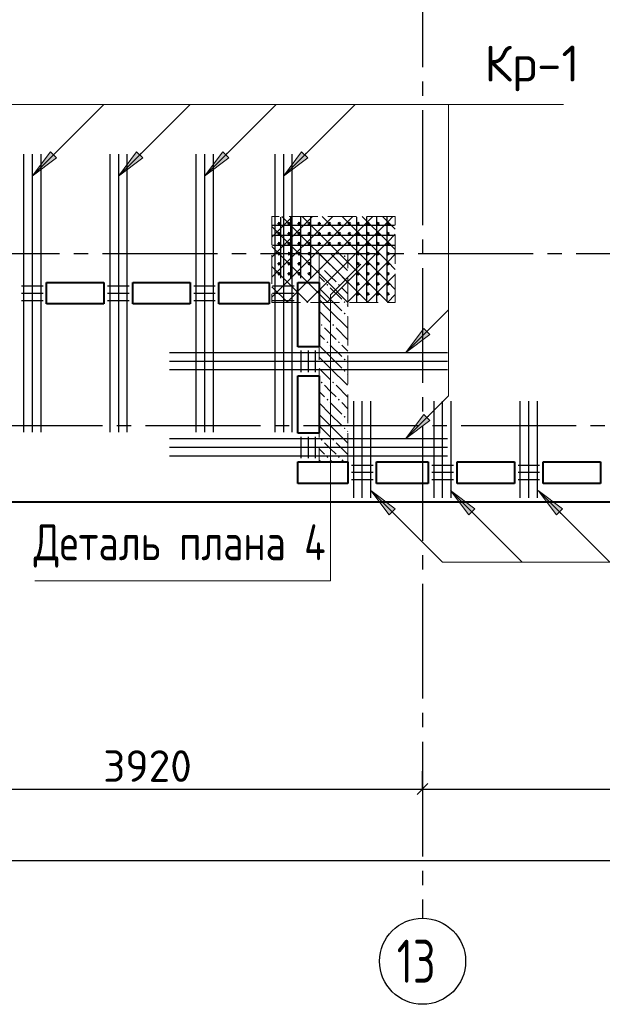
# Model space of a CAD drawing. Header units: millimetres. Extents: x 40580 to 1930067, y -240640 to 81020.
# Tile 57 of 256: x 352129 to 356189, y -223682 to -216822. Entities that reach past the tile are written whole.
import ezdxf

# ---------------------------------------------------------------- set-up
doc = ezdxf.new("R2010")
doc.units = ezdxf.units.MM
for name, pattern in [('______2', [270, 200, -70]), ('______5', [1100, 800, -100, 100, -100]), ('CENTER', [2, 1.25, -0.25, 0.25, -0.25])]:
    doc.linetypes.add(name, pattern=pattern)
for name, color, linetype, lineweight in [('S1 Стержни арматуры фон', 7, 'Continuous', 25), ('Standard', 7, 'Continuous', 25), ('Вспомогательная арматура', 52, 'Continuous', 25), ('ОСИ', 7, 'CENTER', 15), ('Основная', 7, 'Continuous', 40), ('Позиционная метка номер позиции', 7, 'Continuous', 13), ('Поперечное армирование AW фон', 7, 'Continuous', 25), ('Примечания', 7, 'Continuous', 13)]:
    doc.layers.add(name, color=color, linetype=linetype, lineweight=lineweight)
doc.layers.add('ЖБ Пилон', color=7, linetype='______2', lineweight=13, true_color=0xa0a0a0)
doc.styles.add('GOST 2.304', font='isocpeur.ttf', dxfattribs={"width": 0.8})
doc.styles.add('ISOCPEUR', font='isocpeur.ttf')

msp = doc.modelspace()

# ---------------------------------------------------------------- hatches: boundary and pattern name
at = {"layer": 'ЖБ Пилон', "linetype": 'Continuous', "lineweight": -3, "transparency": 33554687}
for points in [[(354386.5, -218469.2), (354393, -218462.7), (354399.5, -218469.2), (354393, -218475.7)], [(354226.5, -218549.2), (354233, -218542.7), (354239.5, -218549.2), (354233, -218555.7)], [(354306.5, -218549.2), (354313, -218542.7), (354319.5, -218549.2), (354313, -218555.7)], [(354266.5, -218669.2), (354273, -218662.7), (354279.5, -218669.2), (354273, -218675.7)], [(354346.5, -218669.2), (354353, -218662.7), (354359.5, -218669.2), (354353, -218675.7)], [(354386.5, -218789.2), (354393, -218782.7), (354399.5, -218789.2), (354393, -218795.7)], [(354386.5, -218869.2), (354393, -218862.7), (354399.5, -218869.2), (354393, -218875.7)], [(354226.5, -218949.2), (354233, -218942.7), (354239.5, -218949.2), (354233, -218955.7)], [(354306.5, -218949.2), (354313, -218942.7), (354319.5, -218949.2), (354313, -218955.7)], [(354266.5, -219069.2), (354273, -219062.7), (354279.5, -219069.2), (354273, -219075.7)], [(354346.5, -219069.2), (354353, -219062.7), (354359.5, -219069.2), (354353, -219075.7)], [(354386.5, -219189.2), (354393, -219182.7), (354399.5, -219189.2), (354393, -219195.7)], [(354386.5, -219269.2), (354393, -219262.7), (354399.5, -219269.2), (354393, -219275.7)], [(354226.5, -219349.2), (354233, -219342.7), (354239.5, -219349.2), (354233, -219355.7)], [(354306.5, -219349.2), (354313, -219342.7), (354319.5, -219349.2), (354313, -219355.7)], [(354266.5, -219469.2), (354273, -219462.7), (354279.5, -219469.2), (354273, -219475.7)], [(354346.5, -219469.2), (354353, -219462.7), (354359.5, -219469.2), (354353, -219475.7)], [(354386.5, -219589.2), (354393, -219582.7), (354399.5, -219589.2), (354393, -219595.7)], [(354386.5, -219669.2), (354393, -219662.7), (354399.5, -219669.2), (354393, -219675.7)], [(354226.5, -219749.2), (354233, -219742.7), (354239.5, -219749.2), (354233, -219755.7)], [(354306.5, -219749.2), (354313, -219742.7), (354319.5, -219749.2), (354313, -219755.7)], [(354266.5, -219869.2), (354273, -219862.7), (354279.5, -219869.2), (354273, -219875.7)], [(354346.5, -219869.2), (354353, -219862.7), (354359.5, -219869.2), (354353, -219875.7)]]:
    msp.add_hatch(color=7, dxfattribs=at).paths.add_polyline_path(points, flags=16)
at = {"layer": 'Позиционная метка номер позиции', "linetype": 'Continuous', "lineweight": 13, "transparency": 33554687}
for points in [[(352385.8, -217784.6), (352216.1, -217911.9), (352343.4, -217742.2)], [(352985.8, -217784.6), (352816.1, -217911.9), (352943.4, -217742.2)], [(353585.8, -217784.6), (353416.1, -217911.9), (353543.4, -217742.2)], [(354135.8, -217784.6), (353966.1, -217911.9), (354093.4, -217742.2)], [(354987.2, -219015), (354817.5, -219142.3), (354944.7, -218972.6)], [(354987.2, -219615), (354817.5, -219742.3), (354944.7, -219572.6)], [(354703.4, -220272.3), (354576.1, -220102.6), (354745.8, -220229.9)], [(355258.4, -220272.3), (355131.1, -220102.6), (355300.8, -220229.9)], [(355868.4, -220272.3), (355741.1, -220102.6), (355910.8, -220229.9)]]:
    msp.add_hatch(color=7, dxfattribs=at).paths.add_polyline_path(points, flags=16)

# ---------------------------------------------------------------- linework, layer by layer
at = {"color": 7, "linetype": 'Continuous', "lineweight": 50, "transparency": 33554687}
for centre in [(353936.1, -218242.3), (354006.1, -218242.3), (354076.1, -218242.3), (354146.1, -218242.3), (354216.1, -218242.3), (354286.1, -218242.3), (354356.1, -218242.3), (354426.1, -218242.3), (354486.1, -218242.3), (354556.1, -218242.3), (354626.1, -218242.3), (354696.1, -218242.3), (353936.1, -218312.3), (354006.1, -218312.3), (354076.1, -218312.3), (354146.1, -218312.3), (354216.1, -218312.3), (354286.1, -218312.3), (354356.1, -218312.3), (354426.1, -218312.3), (354486.1, -218312.3), (354556.1, -218312.3), (354626.1, -218312.3), (354696.1, -218312.3), (353936.1, -218382.3), (354006.1, -218382.3), (354076.1, -218382.3), (354146.1, -218382.3), (354216.1, -218382.3), (354286.1, -218382.3), (354356.1, -218382.3), (354426.1, -218382.3), (354486.1, -218382.3), (354556.1, -218382.3), (354626.1, -218382.3), (354696.1, -218382.3), (353936.1, -218452.3), (354006.1, -218452.3), (354076.1, -218452.3), (354146.1, -218452.3), (354486.1, -218452.3), (354556.1, -218452.3), (354626.1, -218452.3), (354696.1, -218452.3), (353936.1, -218522.3), (354006.1, -218522.3), (354076.1, -218522.3), (354146.1, -218522.3), (354486.1, -218522.3), (354556.1, -218522.3), (354626.1, -218522.3), (354696.1, -218522.3), (353936.1, -218592.3), (354006.1, -218592.3), (354076.1, -218592.3), (354146.1, -218592.3), (354486.1, -218592.3), (354556.1, -218592.3), (354626.1, -218592.3), (354696.1, -218592.3), (354486.1, -218662.3), (354556.1, -218662.3), (354626.1, -218662.3), (354696.1, -218662.3), (354486.1, -218732.3), (354556.1, -218732.3), (354626.1, -218732.3), (354696.1, -218732.3)]:
    msp.add_circle(centre, 5, dxfattribs=at)
at = {"layer": 'S1 Стержни арматуры фон', "color": 7, "linetype": 'Continuous', "lineweight": -3, "transparency": 33554687}
for p, q in [((352156.1, -217758.3), (352156.1, -219696.3)), ((352156.1, -217758.3), (352156.1, -219696.3)), ((352216.1, -217758.3), (352216.1, -219696.3)), ((352216.1, -217758.3), (352216.1, -219696.3)), ((352276.1, -217758.3), (352276.1, -219696.3)), ((352276.1, -217758.3), (352276.1, -219696.3)), ((352756.1, -217758.3), (352756.1, -219696.3)), ((352756.1, -217758.3), (352756.1, -219696.3)), ((352816.1, -217758.3), (352816.1, -219696.3)), ((352816.1, -217758.3), (352816.1, -219696.3)), ((352876.1, -217758.3), (352876.1, -219696.3)), ((352876.1, -217758.3), (352876.1, -219696.3)), ((353356.1, -217758.3), (353356.1, -219696.3)), ((353356.1, -217758.3), (353356.1, -219696.3)), ((353416.1, -217758.3), (353416.1, -219696.3)), ((353416.1, -217758.3), (353416.1, -219696.3)), ((353476.1, -217758.3), (353476.1, -219696.3)), ((353476.1, -217758.3), (353476.1, -219696.3)), ((353906.1, -217758.3), (353906.1, -219696.3)), ((353906.1, -217758.3), (353906.1, -219696.3)), ((353966.1, -217758.3), (353966.1, -219696.3)), ((353966.1, -217758.3), (353966.1, -219696.3)), ((354026.1, -217758.3), (354026.1, -219696.3)), ((354026.1, -217758.3), (354026.1, -219696.3)), ((355110.1, -219142.3), (353172.1, -219142.3)), ((355110.1, -219142.3), (353172.1, -219142.3)), ((355110.1, -219202.3), (353172.1, -219202.3)), ((355110.1, -219202.3), (353172.1, -219202.3)), ((355110.1, -219262.3), (353172.1, -219262.3)), ((355110.1, -219262.3), (353172.1, -219262.3)), ((354456.1, -220152.2), (354456.1, -219480.2)), ((354516.1, -220152.2), (354516.1, -219480.2)), ((354576.1, -220152.2), (354576.1, -219480.2)), ((355016.1, -220152.2), (355016.1, -219480.2)), ((355076.1, -220152.2), (355076.1, -219480.2)), ((355136.1, -220152.2), (355136.1, -219480.2)), ((355616.1, -220152.2), (355616.1, -219480.2)), ((355676.1, -220152.2), (355676.1, -219480.2)), ((355736.1, -220152.2), (355736.1, -219480.2)), ((355110.1, -219742.3), (353172.1, -219742.3)), ((355110.1, -219742.3), (353172.1, -219742.3)), ((355110.1, -219802.3), (353172.1, -219802.3)), ((355110.1, -219802.3), (353172.1, -219802.3)), ((355110.1, -219862.3), (353172.1, -219862.3)), ((355110.1, -219862.3), (353172.1, -219862.3))]:
    msp.add_line(p, q, dxfattribs=at)
at = {"layer": 'Standard', "color": 251, "linetype": 'Continuous', "lineweight": -3, "true_color": 0x656565, "transparency": 33554687}
for q in [(354936.1, -222057.3), (354936.1, -222307.3), (354936.1, -222634.5)]:
    msp.add_line((354936.1, -222182.3), q, dxfattribs=at)
at = {"layer": 'Standard', "color": 7, "linetype": 'Continuous', "lineweight": 25, "transparency": 33554687}
msp.add_line((354898.6, -222219.8), (354973.6, -222144.8), dxfattribs=at)
at = {"layer": 'Standard', "color": 7, "linetype": 'Continuous', "lineweight": -3, "transparency": 33554687}
for p, q in [((351016.1, -222182.3), (354936.1, -222182.3)), ((354936.1, -222182.3), (358236.1, -222182.3)), ((382576.1, -222682.3), (340496.1, -222682.3))]:
    msp.add_line(p, q, dxfattribs=at)
at = {"layer": 'Вспомогательная арматура', "color": 7, "linetype": 'Continuous', "lineweight": 25, "transparency": 33554687}
for p, q in [((353946.1, -218197.3), (353946.1, -218622.3)), ((354016.1, -218197.3), (354016.1, -218622.3)), ((354086.1, -218197.3), (354086.1, -218622.3)), ((354156.1, -218197.3), (354156.1, -218622.3)), ((354476.1, -218197.3), (354476.1, -218787.3)), ((354546.1, -218197.3), (354546.1, -218787.3)), ((354616.1, -218197.3), (354616.1, -218787.3)), ((354686.1, -218197.3), (354686.1, -218787.3)), ((353891.1, -218252.3), (354741.1, -218252.3)), ((353891.1, -218322.3), (354741.1, -218322.3)), ((353891.1, -218392.3), (354741.1, -218392.3))]:
    msp.add_line(p, q, dxfattribs=at)
at = {"layer": 'ЖБ Пилон', "color": 253, "linetype": '______2', "lineweight": 13, "true_color": 0xa0a0a0, "transparency": 33554687}
for p, q in [((354216.1, -218452.3), (354216.1, -219902.3)), ((354416.1, -218452.3), (354216.1, -218452.3)), ((354416.1, -219902.3), (354416.1, -218452.3))]:
    msp.add_line(p, q, dxfattribs=at)
at = {"layer": 'ЖБ Пилон', "color": 9, "linetype": 'Continuous', "lineweight": -3, "true_color": 0xc7c7c7, "transparency": 33554687}
for p, q in [((354216.2, -218452.3), (354293, -218529.2)), ((354296.2, -218452.3), (354413, -218569.2)), ((354413, -218489.2), (354416.1, -218492.2)), ((354293, -218609.2), (354253, -218569.2)), ((354333, -218569.2), (354416.1, -218652.2)), ((354216.1, -218612.2), (354253, -218649.2)), ((354333, -218649.2), (354293, -218609.2)), ((354293, -218769.2), (354216.1, -218692.2)), ((354293, -218689.2), (354373, -218769.2)), ((354373, -218689.2), (354416.1, -218732.2)), ((354216.1, -218772.2), (354293, -218849.2)), ((354293, -218769.2), (354373, -218849.2)), ((354293, -218849.2), (354413, -218969.2)), ((354416.1, -218812.2), (354413, -218809.2)), ((354216.1, -218852.2), (354293, -218929.2)), ((354413, -218889.2), (354416.1, -218892.2)), ((354293, -219009.2), (354253, -218969.2)), ((354333, -218969.2), (354416.1, -219052.2)), ((354216.1, -219012.2), (354253, -219049.2)), ((354333, -219049.2), (354293, -219009.2)), ((354293, -219169.2), (354216.1, -219092.2)), ((354293, -219089.2), (354373, -219169.2)), ((354373, -219089.2), (354416.1, -219132.2)), ((354216.1, -219172.2), (354293, -219249.2)), ((354293, -219169.2), (354373, -219249.2)), ((354216.1, -219252.2), (354293, -219329.2)), ((354293, -219249.2), (354413, -219369.2)), ((354416.1, -219212.2), (354413, -219209.2)), ((354413, -219289.2), (354416.1, -219292.2)), ((354293, -219409.2), (354253, -219369.2)), ((354333, -219369.2), (354416.1, -219452.2)), ((354216.1, -219412.2), (354253, -219449.2)), ((354333, -219449.2), (354293, -219409.2)), ((354293, -219569.2), (354216.1, -219492.2)), ((354293, -219489.2), (354373, -219569.2)), ((354373, -219489.2), (354416.1, -219532.2)), ((354216.1, -219572.2), (354293, -219649.2)), ((354293, -219569.2), (354373, -219649.2)), ((354216.1, -219652.2), (354293, -219729.2)), ((354293, -219649.2), (354413, -219769.2)), ((354416.1, -219612.2), (354413, -219609.2)), ((354413, -219689.2), (354416.1, -219692.2)), ((354216.1, -219812.2), (354253, -219849.2)), ((354293, -219809.2), (354253, -219769.2)), ((354333, -219849.2), (354293, -219809.2)), ((354333, -219769.2), (354416.1, -219852.2)), ((354226.2, -219902.3), (354216.1, -219892.2)), ((354293, -219889.2), (354306.2, -219902.3)), ((354373, -219889.2), (354386.2, -219902.3))]:
    msp.add_line(p, q, dxfattribs=at)
at = {"layer": 'ОСИ', "color": 8, "linetype": '______5', "lineweight": -3, "transparency": 33554687}
for p, q in [((354936.1, -204252.3), (354936.1, -223082.3)), ((383206.1, -218452.3), (337896.1, -218452.3)), ((383506.1, -219652.3), (337896.1, -219652.3))]:
    msp.add_line(p, q, dxfattribs=at)
at = {"layer": 'ОСИ', "color": 7, "linetype": 'Continuous', "lineweight": -3, "transparency": 33554687}
msp.add_circle((354936.1, -223382.3), 300, dxfattribs=at)
at = {"layer": 'Основная', "transparency": 33554687}
for p, q in [((352316.1, -218802.3), (352316.1, -218652.3)), ((352316.1, -218652.3), (352716.1, -218652.3)), ((352716.1, -218652.3), (352716.1, -218802.3)), ((352916.1, -218802.3), (352916.1, -218652.3)), ((352916.1, -218652.3), (353316.1, -218652.3)), ((353316.1, -218652.3), (353316.1, -218802.3)), ((353516.1, -218802.3), (353516.1, -218652.3)), ((353516.1, -218652.3), (353866.1, -218652.3)), ((353866.1, -218652.3), (353866.1, -218802.3)), ((354066.1, -218652.3), (354216.1, -218652.3)), ((354066.1, -219102.3), (354066.1, -218652.3)), ((354216.1, -218652.3), (354216.1, -219102.3)), ((352716.1, -218802.3), (352316.1, -218802.3)), ((353316.1, -218802.3), (352916.1, -218802.3)), ((353866.1, -218802.3), (353516.1, -218802.3)), ((354216.1, -219102.3), (354066.1, -219102.3)), ((354066.1, -219702.3), (354066.1, -219302.3)), ((354066.1, -219302.3), (354216.1, -219302.3)), ((354216.1, -219302.3), (354216.1, -219702.3)), ((354216.1, -219702.3), (354066.1, -219702.3)), ((354066.1, -219902.3), (354416.1, -219902.3)), ((354066.1, -220052.3), (354066.1, -219902.3)), ((354216.1, -219902.3), (354416.1, -219902.3)), ((354416.1, -219902.3), (354416.1, -220052.3)), ((354616.1, -220052.3), (354616.1, -219902.3)), ((354616.1, -219902.3), (354976.1, -219902.3)), ((354976.1, -219902.3), (354976.1, -220052.3)), ((355176.1, -220052.3), (355176.1, -219902.3)), ((355176.1, -219902.3), (355576.1, -219902.3)), ((355576.1, -219902.3), (355576.1, -220052.3)), ((355776.1, -219902.3), (356176.1, -219902.3)), ((355776.1, -220052.3), (355776.1, -219902.3)), ((356176.1, -219902.3), (356176.1, -220052.3)), ((354416.1, -220052.3), (354066.1, -220052.3)), ((354976.1, -220052.3), (354616.1, -220052.3)), ((355576.1, -220052.3), (355176.1, -220052.3)), ((356176.1, -220052.3), (355776.1, -220052.3)), ((340396.1, -220182.3), (361536.1, -220182.3))]:
    msp.add_line(p, q, dxfattribs=at)
at = {"layer": 'Позиционная метка номер позиции', "color": 7, "linetype": 'Continuous', "lineweight": 13, "transparency": 33554687}
for p, q in [((352216.1, -217911.9), (352716.1, -217411.9)), ((352816.1, -217911.9), (353316.1, -217411.9)), ((353416.1, -217911.9), (353916.1, -217411.9)), ((353966.1, -217911.9), (354466.1, -217411.9)), ((352216.1, -217911.9), (352343.4, -217742.2)), ((352343.4, -217742.2), (352385.8, -217784.6)), ((352364.6, -217763.4), (352375.2, -217752.8)), ((352816.1, -217911.9), (352943.4, -217742.2)), ((352943.4, -217742.2), (352985.8, -217784.6)), ((352964.6, -217763.4), (352975.2, -217752.8)), ((353416.1, -217911.9), (353543.4, -217742.2)), ((353543.4, -217742.2), (353585.8, -217784.6)), ((353564.6, -217763.4), (353575.2, -217752.8)), ((353966.1, -217911.9), (354093.4, -217742.2)), ((354093.4, -217742.2), (354135.8, -217784.6)), ((354114.6, -217763.4), (354125.2, -217752.8)), ((352385.8, -217784.6), (352216.1, -217911.9)), ((352985.8, -217784.6), (352816.1, -217911.9)), ((353585.8, -217784.6), (353416.1, -217911.9)), ((354135.8, -217784.6), (353966.1, -217911.9)), ((352216.1, -217911.9), (352216.1, -217911.9)), ((352216.1, -217911.9), (352216.1, -217911.9)), ((352216.1, -217911.9), (352216.1, -217911.9)), ((352816.1, -217911.9), (352816.1, -217911.9)), ((352816.1, -217911.9), (352816.1, -217911.9)), ((352816.1, -217911.9), (352816.1, -217911.9)), ((353416.1, -217911.9), (353416.1, -217911.9)), ((353416.1, -217911.9), (353416.1, -217911.9)), ((353416.1, -217911.9), (353416.1, -217911.9)), ((353966.1, -217911.9), (353966.1, -217911.9)), ((353966.1, -217911.9), (353966.1, -217911.9)), ((353966.1, -217911.9), (353966.1, -217911.9)), ((354817.5, -219142.3), (355117.5, -218842.3)), ((354817.5, -219142.3), (354944.7, -218972.6)), ((354944.7, -218972.6), (354987.2, -219015)), ((354965.9, -218993.8), (354976.5, -218983.2)), ((354987.2, -219015), (354817.5, -219142.3)), ((354817.5, -219142.3), (354817.5, -219142.3)), ((354817.5, -219142.3), (354817.5, -219142.3)), ((354817.5, -219142.3), (354817.5, -219142.3)), ((354817.5, -219742.3), (354944.7, -219572.6)), ((354944.7, -219572.6), (354987.2, -219615)), ((354965.9, -219593.8), (354976.5, -219583.2)), ((354987.2, -219615), (354817.5, -219742.3)), ((354817.5, -219742.3), (354817.5, -219742.3)), ((354817.5, -219742.3), (354817.5, -219742.3)), ((354817.5, -219742.3), (354817.5, -219742.3)), ((354576.1, -220102.6), (354576.1, -220102.6)), ((354576.1, -220102.6), (354576.1, -220102.6)), ((354576.1, -220102.6), (354576.1, -220102.6)), ((354576.1, -220102.6), (354745.8, -220229.9)), ((354703.4, -220272.3), (354576.1, -220102.6)), ((355131.1, -220102.6), (355131.1, -220102.6)), ((355131.1, -220102.6), (355131.1, -220102.6)), ((355131.1, -220102.6), (355131.1, -220102.6)), ((355131.1, -220102.6), (355300.8, -220229.9)), ((355258.4, -220272.3), (355131.1, -220102.6)), ((355741.1, -220102.6), (355741.1, -220102.6)), ((355741.1, -220102.6), (355741.1, -220102.6)), ((355741.1, -220102.6), (355741.1, -220102.6)), ((355741.1, -220102.6), (355910.8, -220229.9)), ((355868.4, -220272.3), (355741.1, -220102.6)), ((354745.8, -220229.9), (354703.4, -220272.3)), ((354724.6, -220251.1), (354735.2, -220261.7)), ((355300.8, -220229.9), (355258.4, -220272.3)), ((355279.6, -220251.1), (355290.2, -220261.7)), ((355910.8, -220229.9), (355868.4, -220272.3)), ((355889.6, -220251.1), (355900.2, -220261.7))]:
    msp.add_line(p, q, dxfattribs=at)
for points in [[(347346.7, -219742.3), (347046.7, -219442.3), (347046.7, -217411.9), (355917.5, -217411.9)], [(348120.1, -217911.9), (348620.1, -217411.9), (355917.5, -217411.9)], [(354817.5, -219742.3), (355117.5, -219442.3), (355117.5, -217411.9), (355917.5, -217411.9)], [(354576.1, -220102.6), (355076.1, -220602.6), (358596.1, -220602.6)], [(355131.1, -220102.6), (355631.1, -220602.6), (356431.1, -220602.6)], [(355741.1, -220102.6), (356241.1, -220602.6), (357041.1, -220602.6)]]:
    msp.add_lwpolyline(points, dxfattribs=at)
at = {"layer": 'Поперечное армирование AW фон', "color": 7, "linetype": 'Continuous', "lineweight": -3, "transparency": 33554687}
for p, q in [((352141.1, -218677.3), (352291.1, -218677.3)), ((352741.1, -218677.3), (352891.1, -218677.3)), ((353341.1, -218677.3), (353491.1, -218677.3)), ((353891.1, -218677.3), (354041.1, -218677.3)), ((352141.1, -218727.3), (352291.1, -218727.3)), ((352141.1, -218777.3), (352291.1, -218777.3)), ((352741.1, -218727.3), (352891.1, -218727.3)), ((352741.1, -218777.3), (352891.1, -218777.3)), ((353341.1, -218727.3), (353491.1, -218727.3)), ((353341.1, -218777.3), (353491.1, -218777.3)), ((353891.1, -218727.3), (354041.1, -218727.3)), ((353891.1, -218777.3), (354041.1, -218777.3)), ((354091.1, -219277.3), (354091.1, -219127.3)), ((354141.1, -219277.3), (354141.1, -219127.3)), ((354191.1, -219277.3), (354191.1, -219127.3)), ((354091.1, -219877.3), (354091.1, -219727.3)), ((354141.1, -219877.3), (354141.1, -219727.3)), ((354191.1, -219877.3), (354191.1, -219727.3)), ((354591.1, -219927.3), (354441.1, -219927.3)), ((355151.1, -219927.3), (355001.1, -219927.3)), ((355751.1, -219927.3), (355601.1, -219927.3)), ((354591.1, -219977.3), (354441.1, -219977.3)), ((355151.1, -219977.3), (355001.1, -219977.3)), ((355751.1, -219977.3), (355601.1, -219977.3)), ((354591.1, -220027.3), (354441.1, -220027.3)), ((355151.1, -220027.3), (355001.1, -220027.3)), ((355751.1, -220027.3), (355601.1, -220027.3))]:
    msp.add_line(p, q, dxfattribs=at)
at = {"layer": 'Примечания', "color": 252, "linetype": 'Continuous', "lineweight": 13, "true_color": 0x8f8f8f, "transparency": 33554687}
for p, q in [((353886.1, -218196.1), (353889.9, -218192.3)), ((353886.1, -218336.1), (354029.9, -218192.3)), ((353886.1, -218476.1), (354169.9, -218192.3)), ((353886.1, -218616.1), (354309.9, -218192.3)), ((353956.2, -218192.3), (354413, -218649.2)), ((353993, -218649.2), (354449.9, -218192.3)), ((354096.2, -218192.3), (354553, -218649.2)), ((354133, -218649.2), (354589.9, -218192.3)), ((354236.2, -218192.3), (354693, -218649.2)), ((354273, -218649.2), (354693, -218229.2)), ((354376.2, -218192.3), (354693, -218509.2)), ((354516.2, -218192.3), (354693, -218369.2)), ((354656.2, -218192.3), (354693, -218229.2)), ((354693, -218229.2), (354729.9, -218192.3)), ((354693, -218229.2), (354746.1, -218282.2)), ((353886.1, -218262.2), (354273, -218649.2)), ((354413, -218649.2), (354693, -218369.2)), ((354693, -218369.2), (354746.1, -218316.1)), ((354693, -218369.2), (354746.1, -218422.2)), ((353886.1, -218402.2), (354133, -218649.2)), ((354693, -218509.2), (354746.1, -218456.1)), ((353886.1, -218542.2), (353993, -218649.2)), ((354553, -218649.2), (354693, -218509.2)), ((354693, -218509.2), (354746.1, -218562.2)), ((354693, -218649.2), (354746.1, -218596.1)), ((353886.1, -218756.1), (353993, -218649.2)), ((353886.1, -218682.2), (353996.2, -218792.3)), ((353989.9, -218792.3), (354133, -218649.2)), ((353993, -218649.2), (354136.2, -218792.3)), ((354129.9, -218792.3), (354273, -218649.2)), ((354133, -218649.2), (354276.2, -218792.3)), ((354269.9, -218792.3), (354413, -218649.2)), ((354273, -218649.2), (354416.2, -218792.3)), ((354409.9, -218792.3), (354553, -218649.2)), ((354413, -218649.2), (354556.2, -218792.3)), ((354549.9, -218792.3), (354693, -218649.2)), ((354553, -218649.2), (354693, -218789.2)), ((354693, -218649.2), (354746.1, -218702.2)), ((354693, -218789.2), (354746.1, -218736.1)), ((354689.9, -218792.3), (354693, -218789.2)), ((354693, -218789.2), (354696.2, -218792.3))]:
    msp.add_line(p, q, dxfattribs=at)
at = {"layer": 'Примечания', "color": 7, "linetype": '______2', "lineweight": 13, "transparency": 33554687}
for p, q in [((354746.1, -218192.3), (353886.1, -218192.3)), ((353886.1, -218192.3), (353886.1, -218792.3)), ((354746.1, -218792.3), (354746.1, -218192.3)), ((353886.1, -218792.3), (354746.1, -218792.3))]:
    msp.add_line(p, q, dxfattribs=at)
at = {"layer": 'Примечания', "color": 7, "linetype": 'Continuous', "lineweight": 13, "transparency": 33554687}
msp.add_lwpolyline([(354506.1, -218526.1), (354294, -218738.2), (354294, -220731.4), (352235.1, -220731.4)], dxfattribs=at)

# ---------------------------------------------------------------- texts
at = {"layer": 'Standard', "color": 7, "linetype": 'Continuous', "lineweight": 25, "transparency": 33554687, "attachment_point": 7, "style": 'ISOCPEUR'}
for s, insert, char_height, width in [('Кр-1', (355367.4, -217320.2), 250, 675.671), ('3920', (352710.2, -222132.3), 220, 657.052)]:
    msp.add_mtext(s, dxfattribs=dict(at, insert=insert, char_height=char_height, width=width))
at = {"layer": 'ОСИ', "color": 7, "linetype": 'Continuous', "lineweight": 25, "transparency": 33554687, "insert": (354756.1, -223532.3), "char_height": 300, "width": 472.649, "attachment_point": 7, "style": 'ISOCPEUR'}
msp.add_mtext('\\W0.75;13', dxfattribs=at)
at = {"layer": 'Примечания', "color": 7, "linetype": 'Continuous', "lineweight": 25, "transparency": 33554687, "insert": (352226.8, -220639.7), "char_height": 250, "width": 2150.146, "attachment_point": 7, "style": 'GOST 2.304'}
msp.add_mtext('Деталь\\~плана\\~4', dxfattribs=at)

doc.saveas('drawing.dxf')
